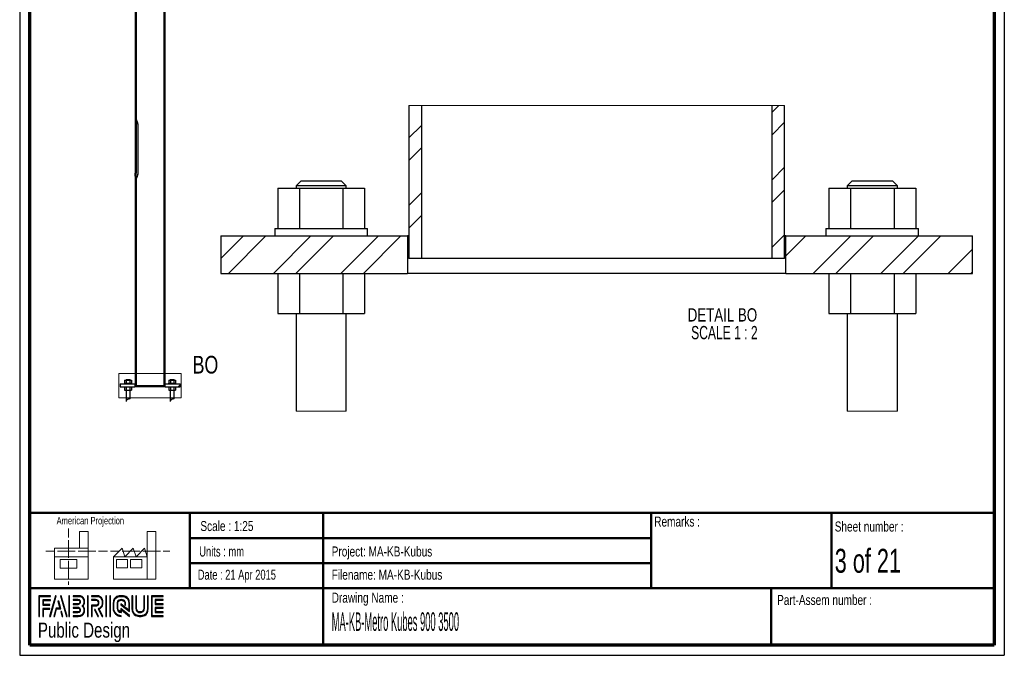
# Paper-space layout 'MA-KB-Kubus Section A-A' of a CAD drawing. Header units: millimetres. Extents: x 7 to 203, y 7 to 289.
# Tile 1 of 2: x 7 to 203, y 7 to 134. Entities that reach past the tile are written whole.
import ezdxf

# ---------------------------------------------------------------- set-up
doc = ezdxf.new("R2010")
doc.units = ezdxf.units.MM
for name, color, linetype in [('FORMAT', 7, 'Continuous'), ('LAYER1', 7, 'Continuous'), ('LAYER2', 7, 'Continuous'), ('LOGO', 7, 'Continuous')]:
    doc.layers.add(name, color=color, linetype=linetype)
doc.styles.add('SLDTEXTSTYLE0', font='TXT', dxfattribs={"width": 0.7})
doc.styles.add('SLDTEXTSTYLE1', font='TXT', dxfattribs={"width": 0.75})
doc.styles.add('SLDTEXTSTYLE11', font='TXT', dxfattribs={"width": 0.681818})
doc.styles.add('SLDTEXTSTYLE2', font='TXT', dxfattribs={"width": 0.678571})
doc.styles.add('SLDTEXTSTYLE3', font='TXT', dxfattribs={"width": 0.694444})
doc.styles.add('SLDTEXTSTYLE4', font='TXT', dxfattribs={"width": 0.37675})

# ---------------------------------------------------------------- blocks, each defined once
blk = doc.blocks.new('SW_HATCH_2')
at = {"color": 0, "linetype": 'Continuous', "lineweight": 18}
for p, q in [((72.5, 5.15), (73.82, 6.47)), ((0, 0), (2.5, 2.5)), ((72.5, 0.66), (75, 3.16)), ((0, -4.49), (2.5, -1.99)), ((72.5, -8.32), (75, -5.82)), ((0, -13.47), (2.5, -10.97)), ((72.5, -12.81), (75, -10.31)), ((0, -17.96), (2.5, -15.46)), ((-37.5, -24.03), (-33, -19.53)), ((-36.01, -27.03), (-28.51, -19.53)), ((-27.03, -27.03), (-19.53, -19.53)), ((-22.54, -27.03), (-15.04, -19.53)), ((-13.56, -27.03), (-6.06, -19.53)), ((-9.07, -27.03), (-1.57, -19.53)), ((72.5, -21.79), (75, -19.29)), ((75.25, -23.53), (79.25, -19.53)), ((80.73, -27.03), (88.23, -19.53)), ((85.22, -27.03), (92.72, -19.53)), ((94.2, -27.03), (101.7, -19.53)), ((98.69, -27.03), (106.19, -19.53)), ((107.67, -27.03), (112.5, -22.2)), ((74.75, -24.03), (75, -23.78)), ((112.16, -27.03), (112.5, -26.69))]:
    blk.add_line(p, q, dxfattribs=at)
blk = doc.blocks.new('SW_NOTE_0_14')
at = {"layer": 'LOGO', "color": 0, "attachment_point": 2}
for s, insert, char_height, style in [('DETAIL BO', (8.43, 3.41), 2.646, 'SLDTEXTSTYLE1'), ('SCALE 1 : 2', (8.82, -0.12), 2.6458, 'SLDTEXTSTYLE11')]:
    blk.add_mtext(s, dxfattribs=dict(at, insert=insert, char_height=char_height, style=style))

psp = doc.layouts.new('MA-KB-Kubus Section A-A')

# ---------------------------------------------------------------- hatches: boundary and pattern name
at = {"linetype": 'Continuous', "lineweight": 18}
h = psp.add_hatch(dxfattribs=at)
h.set_pattern_fill('ANSI32', style=0)
h.paths.add_polyline_path([(30.08, 114.37), (30.08, 207.01), (29.88, 207.01), (29.88, 114.37)], flags=0)
h = psp.add_hatch(dxfattribs=at)
h.set_pattern_fill('ANSI32', style=0)
h.paths.add_polyline_path([(35.68, 61.17), (35.88, 61.17), (35.88, 207.01), (35.68, 207.01)], flags=0)
h = psp.add_hatch(dxfattribs=at)
h.set_pattern_fill('ANSI32', style=0)
h.paths.add_polyline_path([(30.08, 114.35), (29.88, 114.35), (29.88, 103.57), (30.08, 103.57)], flags=0)
h = psp.add_hatch(dxfattribs=at)
h.set_pattern_fill('ANSI32', style=0)
h.paths.add_polyline_path([(29.88, 102.39), (30.08, 102.39), (30.08, 102.97), (29.88, 102.97)], flags=0)
h = psp.add_hatch(dxfattribs=at)
h.set_pattern_fill('ANSI32', style=0)
h.paths.add_polyline_path([(29.88, 61.17), (30.08, 61.17), (30.08, 102.37), (29.88, 102.37)], flags=0)
h = psp.add_hatch(dxfattribs=at)
h.set_pattern_fill('ANSI32', style=0)
h.paths.add_polyline_path([(29.86, 61.53), (26.88, 61.53), (26.88, 60.93), (29.86, 60.93)], flags=0)
h = psp.add_hatch(dxfattribs=at)
h.set_pattern_fill('ANSI32', style=0)
h.paths.add_polyline_path([(35.9, 60.93), (38.88, 60.93), (38.88, 61.53), (35.9, 61.53)], flags=0)
at = {"layer": 'LOGO'}
for points in [[(10.69, 15.13), (10.83, 15.13), (10.83, 19.12), (13.02, 19.12), (13.02, 19.26), (10.69, 19.26)], [(11.59, 17.51), (11.59, 18.34), (13.02, 18.34), (13.02, 18.48), (11.45, 18.48), (11.45, 17.37), (12.89, 17.37), (12.89, 17.51)], [(14.15, 19.28), (14.01, 19.28), (12.83, 15.16), (12.97, 15.16)], [(13.79, 15.16), (14.2, 16.67), (15.04, 16.67), (14.64, 18.16), (14.49, 18.16), (14.86, 16.81), (14.1, 16.81), (13.65, 15.16)], [(16.32, 15.16), (15.14, 19.28), (14.99, 19.28), (16.17, 15.16)], [(16.82, 15.16), (16.82, 19.28), (16.68, 19.28), (16.68, 15.16)], [(20.52, 15.16), (20.52, 19.28), (20.38, 19.28), (20.38, 15.16)], [(24.17, 15.16), (24.17, 19.28), (24.03, 19.28), (24.03, 15.16)], [(24.95, 15.16), (24.95, 19.28), (24.82, 19.28), (24.82, 15.16)], [(34.03, 17.68), (34.03, 18.36), (35.46, 18.36), (35.46, 18.5), (33.89, 18.5), (33.89, 17.54), (35.46, 17.54), (35.46, 17.68)], [(11.59, 15.13), (11.59, 16.59), (12.89, 16.59), (12.89, 16.73), (11.45, 16.73), (11.45, 15.13)], [(15.49, 15.16), (15.21, 16.14), (15.07, 16.14), (15.35, 15.16)], [(22.57, 15.16), (21.91, 16.5), (21.76, 16.5), (22.42, 15.16)], [(35.46, 15.94), (35.46, 16.08), (34.03, 16.08), (34.03, 16.76), (35.46, 16.76), (35.46, 16.9), (33.89, 16.9), (33.89, 15.94)]]:
    psp.add_hatch(color=7, dxfattribs=at).paths.add_polyline_path(points, flags=0)
h = psp.add_hatch(color=7, dxfattribs=at)
edge = h.paths.add_edge_path(flags=0)
edge.add_line((17.53, 15.16), (18.54, 15.16))
edge.add_spline(control_points=[(18.54, 15.16), (19.23, 15.16), (19.8, 15.72), (19.8, 16.42), (19.8, 16.71), (19.68, 16.99), (19.48, 17.22), (19.68, 17.45), (19.8, 17.73), (19.8, 18.02), (19.8, 18.72), (19.23, 19.28), (18.54, 19.28)], knot_values=[0, 0, 0, 0, 1, 2, 3, 4, 5, 6, 7, 8, 9, 10, 10, 10, 10], weights=[1, 1, 1, 1, 1, 1, 1, 1, 1, 1, 1, 1, 1], degree=3, periodic=0)
edge.add_line((18.54, 19.28), (17.53, 19.28))
edge.add_line((17.53, 19.28), (17.53, 19.15))
edge.add_line((17.53, 19.15), (18.54, 19.15))
edge.add_spline(control_points=[(18.54, 19.15), (19.16, 19.15), (19.66, 18.64), (19.66, 18.02), (19.66, 17.75), (19.55, 17.48), (19.34, 17.27)], knot_values=[0, 0, 0, 0, 1, 2, 3, 4, 4, 4, 4], weights=[1, 1, 1, 1, 1, 1, 1], degree=3, periodic=0)
edge.add_line((19.34, 17.27), (19.29, 17.22))
edge.add_line((19.29, 17.22), (19.34, 17.17))
edge.add_spline(control_points=[(19.34, 17.17), (19.55, 16.96), (19.66, 16.69), (19.66, 16.42), (19.66, 15.8), (19.16, 15.29), (18.54, 15.29)], knot_values=[0, 0, 0, 0, 1, 2, 3, 4, 4, 4, 4], weights=[1, 1, 1, 1, 1, 1, 1], degree=3, periodic=0)
edge.add_line((18.54, 15.29), (17.53, 15.29))
edge.add_line((17.53, 15.29), (17.53, 15.16))
h = psp.add_hatch(color=7, dxfattribs=at)
edge = h.paths.add_edge_path(flags=0)
edge.add_line((17.53, 17.54), (18.54, 17.54))
edge.add_spline(control_points=[(18.54, 17.54), (18.79, 17.57), (18.97, 17.78), (18.97, 18.02), (18.97, 18.29), (18.76, 18.51), (18.48, 18.51)], knot_values=[0, 0, 0, 0, 1, 2, 3, 4, 4, 4, 4], weights=[1, 1, 1, 1, 1, 1, 1], degree=3, periodic=0)
edge.add_line((18.48, 18.51), (17.53, 18.51))
edge.add_line((17.53, 18.51), (17.53, 18.37))
edge.add_line((17.53, 18.37), (18.48, 18.37))
edge.add_spline(control_points=[(18.48, 18.37), (18.68, 18.37), (18.83, 18.22), (18.83, 18.02), (18.83, 17.85), (18.7, 17.7), (18.53, 17.68)], knot_values=[0, 0, 0, 0, 1, 2, 3, 4, 4, 4, 4], weights=[1, 1, 1, 1, 1, 1, 1], degree=3, periodic=0)
edge.add_line((18.53, 17.68), (17.53, 17.68))
edge.add_line((17.53, 17.68), (17.53, 17.54))
h = psp.add_hatch(color=7, dxfattribs=at)
edge = h.paths.add_edge_path(flags=0)
edge.add_line((23.29, 15.16), (23.44, 15.16))
edge.add_line((23.44, 15.16), (22.72, 16.63))
edge.add_spline(control_points=[(22.72, 16.63), (23.18, 16.87), (23.47, 17.35), (23.47, 17.87), (23.47, 18.65), (22.84, 19.28), (22.06, 19.28)], knot_values=[0, 0, 0, 0, 1, 2, 3, 4, 4, 4, 4], weights=[1, 1, 1, 1, 1, 1, 1], degree=3, periodic=0)
edge.add_line((22.06, 19.28), (21.17, 19.28))
edge.add_line((21.17, 19.28), (21.17, 19.14))
edge.add_line((21.17, 19.14), (22.06, 19.14))
edge.add_spline(control_points=[(22.06, 19.14), (22.76, 19.14), (23.33, 18.57), (23.33, 17.87), (23.33, 17.38), (23.05, 16.93), (22.6, 16.72)], knot_values=[0, 0, 0, 0, 1, 2, 3, 4, 4, 4, 4], weights=[1, 1, 1, 1, 1, 1, 1], degree=3, periodic=0)
edge.add_line((22.6, 16.72), (22.54, 16.69))
edge.add_line((22.54, 16.69), (23.29, 15.16))
h = psp.add_hatch(color=7, dxfattribs=at)
edge = h.paths.add_edge_path(flags=0)
edge.add_line((21.17, 18.36), (22.01, 18.36))
edge.add_spline(control_points=[(22.01, 18.36), (22.28, 18.36), (22.49, 18.14), (22.49, 17.87), (22.49, 17.6), (22.28, 17.38), (22.01, 17.38)], knot_values=[0, 0, 0, 0, 1, 2, 3, 4, 4, 4, 4], weights=[1, 1, 1, 1, 1, 1, 1], degree=3, periodic=0)
edge.add_line((22.01, 17.38), (21.17, 17.38))
edge.add_line((21.17, 17.38), (21.17, 15.16))
edge.add_line((21.17, 15.16), (21.31, 15.16))
edge.add_line((21.31, 15.16), (21.31, 17.24))
edge.add_line((21.31, 17.24), (22.01, 17.24))
edge.add_spline(control_points=[(22.01, 17.24), (22.35, 17.24), (22.63, 17.52), (22.63, 17.87), (22.63, 18.22), (22.35, 18.5), (22.01, 18.5)], knot_values=[0, 0, 0, 0, 1, 2, 3, 4, 4, 4, 4], weights=[1, 1, 1, 1, 1, 1, 1], degree=3, periodic=0)
edge.add_line((22.01, 18.5), (21.17, 18.5))
edge.add_line((21.17, 18.5), (21.17, 18.36))
h = psp.add_hatch(color=7, dxfattribs=at)
edge = h.paths.add_edge_path(flags=0)
edge.add_line((28.76, 16.14), (28.76, 17.65))
edge.add_spline(control_points=[(28.76, 17.65), (28.76, 18.55), (28.03, 19.28), (27.13, 19.28), (26.23, 19.28), (25.5, 18.55), (25.5, 17.65)], knot_values=[0, 0, 0, 0, 1, 2, 3, 4, 4, 4, 4], weights=[1, 1, 1, 1, 1, 1, 1], degree=3, periodic=0)
edge.add_line((25.5, 17.65), (25.5, 16.79))
edge.add_spline(control_points=[(25.5, 16.79), (25.5, 15.89), (26.23, 15.16), (27.13, 15.16)], knot_values=[1, 1, 1, 1, 2, 2, 2, 2], weights=[1, 1, 1, 1], degree=3, periodic=0)
edge.add_line((27.13, 15.16), (27.13, 15.29))
edge.add_spline(control_points=[(27.13, 15.29), (26.31, 15.29), (25.64, 15.97), (25.64, 16.79)], knot_values=[3, 3, 3, 3, 4, 4, 4, 4], weights=[1, 1, 1, 1], degree=3, periodic=0)
edge.add_line((25.64, 16.79), (25.64, 17.65))
edge.add_spline(control_points=[(25.64, 17.65), (25.64, 18.47), (26.31, 19.14), (27.13, 19.14), (27.95, 19.14), (28.62, 18.47), (28.62, 17.65)], knot_values=[0, 0, 0, 0, 1, 2, 3, 4, 4, 4, 4], weights=[1, 1, 1, 1, 1, 1, 1], degree=3, periodic=0)
edge.add_spline(control_points=[(28.62, 17.65), (28.62, 16.65), (28.62, 16.42), (28.43, 16.57), (27.06, 17.64)], knot_values=[0, 0, 0, 0, 1, 2, 2, 2, 2], weights=[1, 1, 1, 1, 1], degree=3, periodic=0)
edge.add_line((27.06, 17.64), (27.06, 17.47))
edge.add_line((27.06, 17.47), (28.76, 16.14))
h = psp.add_hatch(color=7, dxfattribs=at)
edge = h.paths.add_edge_path(flags=0)
edge.add_line((28.76, 15.16), (28.76, 15.35))
edge.add_line((28.76, 15.35), (27.06, 16.72))
edge.add_line((27.06, 16.72), (27.06, 16.09))
edge.add_spline(control_points=[(27.06, 16.09), (26.7, 16.13), (26.42, 16.42), (26.42, 16.79)], knot_values=[0, 0, 0, 0, 1, 1, 1, 1], weights=[1, 1, 1, 1], degree=3, periodic=0)
edge.add_line((26.42, 16.79), (26.42, 17.65))
edge.add_spline(control_points=[(26.42, 17.65), (26.42, 18.04), (26.74, 18.36), (27.13, 18.36), (27.52, 18.36), (27.84, 18.04), (27.84, 17.65)], knot_values=[0, 0, 0, 0, 1, 2, 3, 4, 4, 4, 4], weights=[1, 1, 1, 1, 1, 1, 1], degree=3, periodic=0)
edge.add_line((27.84, 17.65), (27.84, 17.41))
edge.add_line((27.84, 17.41), (27.98, 17.41))
edge.add_line((27.98, 17.41), (27.98, 17.65))
edge.add_spline(control_points=[(27.98, 17.65), (27.98, 18.12), (27.6, 18.5), (27.13, 18.5), (26.66, 18.5), (26.28, 18.12), (26.28, 17.65)], knot_values=[0, 0, 0, 0, 1, 2, 3, 4, 4, 4, 4], weights=[1, 1, 1, 1, 1, 1, 1], degree=3, periodic=0)
edge.add_line((26.28, 17.65), (26.28, 16.79))
edge.add_spline(control_points=[(26.28, 16.79), (26.28, 16.32), (26.66, 15.94), (27.13, 15.94)], knot_values=[0, 0, 0, 0, 1, 1, 1, 1], weights=[1, 1, 1, 1], degree=3, periodic=0)
edge.add_line((27.13, 15.94), (27.2, 15.94))
edge.add_line((27.2, 15.94), (27.2, 16.44))
edge.add_line((27.2, 16.44), (28.76, 15.16))
h = psp.add_hatch(color=7, dxfattribs=at)
edge = h.paths.add_edge_path(flags=0)
edge.add_line((29.26, 19.28), (29.26, 16.79))
edge.add_spline(control_points=[(29.26, 16.79), (29.26, 15.89), (29.99, 15.16), (30.89, 15.16), (31.79, 15.16), (32.52, 15.89), (32.52, 16.79)], knot_values=[0, 0, 0, 0, 1, 2, 3, 4, 4, 4, 4], weights=[1, 1, 1, 1, 1, 1, 1], degree=3, periodic=0)
edge.add_line((32.52, 16.79), (32.52, 19.28))
edge.add_line((32.52, 19.28), (32.38, 19.28))
edge.add_line((32.38, 19.28), (32.38, 16.79))
edge.add_spline(control_points=[(32.38, 16.79), (32.38, 15.97), (31.71, 15.29), (30.89, 15.29), (30.07, 15.29), (29.4, 15.97), (29.4, 16.79)], knot_values=[0, 0, 0, 0, 1, 2, 3, 4, 4, 4, 4], weights=[1, 1, 1, 1, 1, 1, 1], degree=3, periodic=0)
edge.add_line((29.4, 16.79), (29.4, 19.28))
edge.add_line((29.4, 19.28), (29.26, 19.28))
h = psp.add_hatch(color=7, dxfattribs=at)
edge = h.paths.add_edge_path(flags=0)
edge.add_line((30.04, 19.28), (30.04, 16.79))
edge.add_spline(control_points=[(30.04, 16.79), (30.04, 16.32), (30.42, 15.94), (30.89, 15.94), (31.36, 15.94), (31.74, 16.32), (31.74, 16.79)], knot_values=[0, 0, 0, 0, 1, 2, 3, 4, 4, 4, 4], weights=[1, 1, 1, 1, 1, 1, 1], degree=3, periodic=0)
edge.add_line((31.74, 16.79), (31.74, 19.28))
edge.add_line((31.74, 19.28), (31.6, 19.28))
edge.add_line((31.6, 19.28), (31.6, 16.79))
edge.add_spline(control_points=[(31.6, 16.79), (31.6, 16.4), (31.28, 16.08), (30.89, 16.08), (30.5, 16.08), (30.18, 16.4), (30.18, 16.79)], knot_values=[0, 0, 0, 0, 1, 2, 3, 4, 4, 4, 4], weights=[1, 1, 1, 1, 1, 1, 1], degree=3, periodic=0)
edge.add_line((30.18, 16.79), (30.18, 19.28))
edge.add_line((30.18, 19.28), (30.04, 19.28))
h = psp.add_hatch(color=7, dxfattribs=at)
edge = h.paths.add_edge_path(flags=0)
edge.add_line((35.46, 15.16), (35.46, 15.29))
edge.add_spline(control_points=[(35.46, 15.29), (33.4, 15.29), (33.27, 15.29), (33.27, 15.42), (33.27, 19.01), (33.27, 19.14)], knot_values=[0, 0, 0, 0, 1, 2, 3, 3, 3, 3], weights=[1, 1, 1, 1, 1, 1], degree=3, periodic=0)
edge.add_line((33.27, 19.14), (35.46, 19.14))
edge.add_line((35.46, 19.14), (35.46, 19.28))
edge.add_line((35.46, 19.28), (33.13, 19.28))
edge.add_line((33.13, 19.28), (33.13, 15.16))
edge.add_line((33.13, 15.16), (35.46, 15.16))
h = psp.add_hatch(color=7, dxfattribs=at)
edge = h.paths.add_edge_path(flags=0)
edge.add_line((17.53, 15.93), (18.48, 15.93))
edge.add_spline(control_points=[(18.48, 15.93), (18.75, 15.93), (18.97, 16.15), (18.97, 16.42), (18.97, 16.69), (18.76, 16.9), (18.48, 16.9), (18.48, 16.9), (17.53, 16.9)], knot_values=[0, 0, 0, 0, 1, 2, 3, 4, 5, 6, 6, 6, 6], weights=[1, 1, 1, 1, 1, 1, 1, 1, 1], degree=3, periodic=0)
edge.add_line((17.53, 16.9), (17.53, 16.76))
edge.add_line((17.53, 16.76), (18.48, 16.76))
edge.add_spline(control_points=[(18.48, 16.76), (18.68, 16.76), (18.83, 16.61), (18.83, 16.42), (18.83, 16.22), (18.68, 16.07), (18.48, 16.07)], knot_values=[0, 0, 0, 0, 1, 2, 3, 4, 4, 4, 4], weights=[1, 1, 1, 1, 1, 1, 1], degree=3, periodic=0)
edge.add_line((18.48, 16.07), (17.53, 16.07))
edge.add_line((17.53, 16.07), (17.53, 15.93))

# ---------------------------------------------------------------- linework, layer by layer
at = {"color": 7, "linetype": 'Continuous', "lineweight": 25}
for p, q in [((29.88, 207.01), (29.88, 114.37)), ((30.08, 207.01), (30.08, 114.37)), ((35.68, 61.17), (35.68, 207.01)), ((35.88, 61.17), (35.88, 207.01)), ((84.51, 117.06), (84.51, 86.56)), ((87.01, 117.06), (87.01, 86.56)), ((157.01, 86.56), (157.01, 117.06)), ((159.51, 86.56), (159.51, 117.06)), ((29.88, 114.37), (30.08, 114.37)), ((29.88, 114.35), (30.08, 114.35)), ((29.88, 114.35), (29.88, 103.57)), ((30.08, 114.35), (30.08, 103.57)), ((30.5, 103.87), (30.5, 112.87)), ((30.52, 103.87), (30.52, 112.87)), ((29.88, 103.57), (30.08, 103.57)), ((29.88, 102.97), (29.88, 102.39)), ((30.08, 102.97), (29.88, 102.97)), ((30.08, 102.39), (29.88, 102.39)), ((30.08, 102.37), (29.88, 102.37)), ((29.88, 102.37), (29.88, 61.17)), ((30.08, 102.97), (30.08, 102.39)), ((30.08, 102.37), (30.08, 61.17)), ((58.35, 100.56), (58.35, 92.56)), ((58.35, 100.56), (62.68, 100.56)), ((63.01, 102.06), (62.01, 101.06)), ((62.01, 101.06), (62.01, 100.56)), ((72.01, 101.06), (62.01, 101.06)), ((62.68, 100.56), (62.68, 92.56)), ((62.68, 100.56), (71.34, 100.56)), ((63.01, 102.06), (71.01, 102.06)), ((72.01, 101.06), (71.01, 102.06)), ((71.34, 100.56), (71.34, 92.56)), ((71.34, 100.56), (75.67, 100.56)), ((72.01, 100.56), (72.01, 101.06)), ((75.67, 100.56), (75.67, 92.56)), ((168.35, 100.56), (168.35, 92.56)), ((168.35, 100.56), (172.68, 100.56)), ((173.01, 102.06), (172.01, 101.06)), ((172.01, 101.06), (172.01, 100.56)), ((182.01, 101.06), (172.01, 101.06)), ((172.68, 100.56), (172.68, 92.56)), ((172.68, 100.56), (181.34, 100.56)), ((173.01, 102.06), (181.01, 102.06)), ((182.01, 101.06), (181.01, 102.06)), ((181.34, 100.56), (181.34, 92.56)), ((181.34, 100.56), (185.67, 100.56)), ((182.01, 100.56), (182.01, 101.06)), ((185.67, 100.56), (185.67, 92.56)), ((57.76, 92.56), (57.76, 91.06)), ((57.76, 92.56), (76.26, 92.56)), ((76.26, 91.06), (76.26, 92.56)), ((167.76, 92.56), (167.76, 91.06)), ((167.76, 92.56), (186.26, 92.56)), ((186.26, 91.06), (186.26, 92.56)), ((47.01, 91.06), (47.01, 83.56)), ((47.01, 91.06), (84.26, 91.06)), ((84.26, 91.06), (84.26, 83.56)), ((84.51, 91.06), (84.26, 91.06)), ((159.76, 91.06), (159.51, 91.06)), ((159.76, 83.56), (159.76, 91.06)), ((159.76, 91.06), (197.01, 91.06)), ((197.01, 83.56), (197.01, 91.06)), ((87.01, 86.56), (84.51, 86.56)), ((157.01, 86.56), (87.01, 86.56)), ((159.51, 86.56), (157.01, 86.56)), ((47.01, 83.56), (84.26, 83.56)), ((58.35, 83.56), (58.35, 75.56)), ((62.68, 83.56), (62.68, 75.56)), ((71.34, 83.56), (71.34, 75.56)), ((75.67, 83.56), (75.67, 75.56)), ((159.76, 83.56), (84.26, 83.56)), ((159.76, 83.56), (197.01, 83.56)), ((168.35, 83.56), (168.35, 75.56)), ((172.68, 83.56), (172.68, 75.56)), ((181.34, 83.56), (181.34, 75.56)), ((185.67, 83.56), (185.67, 75.56)), ((58.35, 75.56), (62.68, 75.56)), ((62.01, 75.56), (62.01, 56.06)), ((62.68, 75.56), (71.34, 75.56)), ((71.34, 75.56), (75.67, 75.56)), ((72.01, 56.06), (72.01, 75.56)), ((168.35, 75.56), (172.68, 75.56)), ((172.01, 75.56), (172.01, 56.06)), ((172.68, 75.56), (181.34, 75.56)), ((181.34, 75.56), (185.67, 75.56)), ((182.01, 56.06), (182.01, 75.56)), ((26.88, 61.53), (26.88, 60.93)), ((26.88, 61.53), (29.86, 61.53)), ((26.88, 60.93), (29.86, 60.93)), ((27.74, 61.65), (27.74, 61.53)), ((27.74, 61.65), (29.22, 61.65)), ((27.79, 62.29), (27.79, 61.65)), ((27.79, 62.29), (28.13, 62.29)), ((27.79, 60.93), (27.79, 60.29)), ((28.16, 62.41), (28.08, 62.33)), ((28.08, 62.33), (28.08, 62.29)), ((28.88, 62.33), (28.08, 62.33)), ((28.13, 62.29), (28.13, 61.65)), ((28.13, 62.29), (28.83, 62.29)), ((28.13, 60.93), (28.13, 60.29)), ((28.16, 62.41), (28.8, 62.41)), ((28.88, 62.33), (28.8, 62.41)), ((28.83, 62.29), (28.83, 61.65)), ((28.83, 62.29), (29.17, 62.29)), ((28.83, 60.93), (28.83, 60.29)), ((28.88, 62.29), (28.88, 62.33)), ((29.17, 62.29), (29.17, 61.65)), ((29.17, 60.93), (29.17, 60.29)), ((29.22, 61.53), (29.22, 61.65)), ((29.86, 61.53), (29.86, 60.93)), ((29.88, 61.53), (29.86, 61.53)), ((35.9, 60.93), (29.86, 60.93)), ((30.08, 61.17), (29.88, 61.17)), ((35.68, 61.17), (30.08, 61.17)), ((35.88, 61.17), (35.68, 61.17)), ((35.9, 61.53), (35.88, 61.53)), ((35.9, 60.93), (35.9, 61.53)), ((35.9, 61.53), (38.88, 61.53)), ((35.9, 60.93), (38.88, 60.93)), ((36.54, 61.65), (36.54, 61.53)), ((36.54, 61.65), (38.02, 61.65)), ((36.59, 62.29), (36.59, 61.65)), ((36.59, 62.29), (36.93, 62.29)), ((36.59, 60.93), (36.59, 60.29)), ((36.96, 62.41), (36.88, 62.33)), ((36.88, 62.33), (36.88, 62.29)), ((37.68, 62.33), (36.88, 62.33)), ((36.93, 62.29), (36.93, 61.65)), ((36.93, 62.29), (37.63, 62.29)), ((36.93, 60.93), (36.93, 60.29)), ((36.96, 62.41), (37.6, 62.41)), ((37.68, 62.33), (37.6, 62.41)), ((37.63, 62.29), (37.63, 61.65)), ((37.63, 62.29), (37.97, 62.29)), ((37.63, 60.93), (37.63, 60.29)), ((37.68, 62.29), (37.68, 62.33)), ((37.97, 62.29), (37.97, 61.65)), ((37.97, 60.93), (37.97, 60.29)), ((38.02, 61.53), (38.02, 61.65)), ((38.88, 60.93), (38.88, 61.53)), ((27.79, 60.29), (28.13, 60.29)), ((28.08, 60.29), (28.08, 58.05)), ((28.13, 60.29), (28.83, 60.29)), ((28.83, 60.29), (29.17, 60.29)), ((28.88, 58.57), (28.88, 60.29)), ((36.59, 60.29), (36.93, 60.29)), ((36.88, 60.29), (36.88, 58.05)), ((36.93, 60.29), (37.63, 60.29)), ((37.63, 60.29), (37.97, 60.29)), ((37.68, 58.57), (37.68, 60.29))]:
    psp.add_line(p, q, dxfattribs=at)
at = {"color": 7, "linetype": 'Continuous', "lineweight": 18}
for p, q in [((159.51, 117.06), (84.51, 117.06)), ((26.66, 63.61), (39.1, 63.61)), ((26.66, 63.61), (26.66, 58.73)), ((39.1, 63.61), (39.1, 58.73)), ((26.66, 58.73), (39.1, 58.73)), ((62.01, 56.06), (72.01, 56.06)), ((172.01, 56.06), (182.01, 56.06)), ((16.58, 32.68), (16.58, 30.92)), ((20.5, 32.11), (18.82, 32.11)), ((18.82, 32.11), (18.82, 28.74)), ((20.5, 27.05), (20.5, 32.11)), ((32.32, 27.05), (32.32, 32.12)), ((32.32, 32.12), (34, 32.12)), ((34, 32.12), (34, 22.55)), ((16.58, 30.33), (16.58, 28.57)), ((12.09, 28.18), (13.84, 28.18)), ((13.77, 28.74), (13.77, 27.05)), ((13.77, 28.74), (20.5, 28.74)), ((14.42, 28.18), (16.18, 28.18)), ((16.18, 28.18), (17.93, 28.18)), ((16.58, 28.57), (16.58, 26.81)), ((18.52, 28.18), (20.27, 28.18)), ((20.27, 28.18), (22.03, 28.18)), ((22.61, 28.18), (24.37, 28.18)), ((24.98, 28.18), (26.73, 28.18)), ((25.59, 27.05), (27.27, 28.74)), ((27.27, 28.74), (27.84, 27.05)), ((27.32, 28.18), (29.07, 28.18)), ((27.84, 27.05), (29.52, 28.74)), ((29.07, 28.18), (30.83, 28.18)), ((29.52, 28.74), (30.08, 27.05)), ((30.08, 27.05), (31.76, 28.74)), ((31.41, 28.18), (33.17, 28.18)), ((31.76, 28.74), (32.32, 27.05)), ((33.17, 28.18), (34.92, 28.18)), ((35.51, 28.18), (36.81, 28.18)), ((13.77, 27.05), (20.5, 27.05)), ((13.77, 27.05), (13.77, 22.55)), ((14.9, 26.49), (18.26, 26.49)), ((14.9, 24.8), (14.9, 26.49)), ((16.58, 26.22), (16.58, 24.46)), ((18.26, 26.49), (18.26, 24.8)), ((20.5, 27.05), (20.5, 22.55)), ((32.32, 27.05), (25.59, 27.05)), ((25.59, 27.05), (25.59, 22.55)), ((26.15, 26.49), (28.4, 26.49)), ((26.15, 24.81), (26.15, 26.49)), ((28.4, 26.49), (28.4, 24.81)), ((28.96, 26.49), (31.2, 26.49)), ((28.96, 24.81), (28.96, 26.49)), ((31.2, 26.49), (31.2, 24.81)), ((32.32, 27.05), (32.32, 22.55)), ((18.26, 24.8), (14.9, 24.8)), ((16.58, 24.46), (16.58, 22.7)), ((28.4, 24.81), (26.15, 24.81)), ((31.2, 24.81), (28.96, 24.81)), ((13.77, 22.55), (20.5, 22.55)), ((16.58, 22.11), (16.58, 21.42)), ((25.59, 22.55), (32.32, 22.55)), ((32.32, 22.55), (34, 22.55))]:
    psp.add_line(p, q, dxfattribs=at)
at = {"color": 8, "linetype": 'Continuous', "lineweight": 25}
for p, q in [((30.5, 112.87), (30.52, 112.87)), ((30.5, 103.87), (30.52, 103.87))]:
    psp.add_line(p, q, dxfattribs=at)
at = {"color": 7, "linetype": 'Continuous', "lineweight": 25}
for points, knots in [([(29.89, 114.35), (29.89, 114.36), (29.88, 114.37), (29.88, 114.37), (29.88, 114.37)], [0, 0, 0, 0, 0.113745, 1, 1, 1, 1]), ([(30.52, 112.87), (30.52, 112.98), (30.51, 113.07), (30.49, 113.22), (30.48, 113.27), (30.47, 113.34), (30.47, 113.36), (30.46, 113.41), (30.45, 113.43), (30.42, 113.54), (30.4, 113.63), (30.37, 113.73), (30.36, 113.75), (30.35, 113.79), (30.34, 113.81), (30.32, 113.86), (30.3, 113.9), (30.28, 113.97), (30.26, 114), (30.24, 114.06), (30.22, 114.09), (30.18, 114.17), (30.16, 114.22), (30.13, 114.28), (30.12, 114.29), (30.11, 114.31), (30.11, 114.32), (30.1, 114.33), (30.1, 114.34), (30.09, 114.36), (30.08, 114.37), (30.08, 114.37)], [0, 0, 0, 0, 0.125, 0.125, 0.1875, 0.1875, 0.21875, 0.21875, 0.25, 0.25, 0.375, 0.375, 0.40625, 0.40625, 0.4375, 0.4375, 0.5, 0.5, 0.5625, 0.5625, 0.625, 0.625, 0.75, 0.75, 0.8125, 0.8125, 0.84375, 0.84375, 0.875, 0.875, 1, 1, 1, 1]), ([(30.5, 112.87), (30.5, 112.97), (30.5, 113.07), (30.48, 113.22), (30.47, 113.26), (30.46, 113.33), (30.46, 113.36), (30.45, 113.4), (30.44, 113.42), (30.42, 113.54), (30.39, 113.62), (30.36, 113.72), (30.35, 113.74), (30.34, 113.78), (30.33, 113.8), (30.31, 113.85), (30.3, 113.89), (30.27, 113.95), (30.26, 113.99), (30.23, 114.05), (30.22, 114.08), (30.18, 114.16), (30.16, 114.2), (30.13, 114.26), (30.12, 114.27), (30.11, 114.3), (30.11, 114.3), (30.1, 114.31), (30.1, 114.32), (30.09, 114.34), (30.08, 114.35), (30.08, 114.35)], [0, 0, 0, 0, 0.125, 0.125, 0.1875, 0.1875, 0.21875, 0.21875, 0.25, 0.25, 0.375, 0.375, 0.40625, 0.40625, 0.4375, 0.4375, 0.5, 0.5, 0.5625, 0.5625, 0.625, 0.625, 0.75, 0.75, 0.8125, 0.8125, 0.84375, 0.84375, 0.875, 0.875, 1, 1, 1, 1]), ([(29.88, 102.97), (29.88, 102.97), (29.88, 102.98), (29.88, 102.98), (29.88, 102.98), (29.88, 102.99), (29.88, 103), (29.88, 103), (29.88, 103.01), (29.89, 103.02), (29.89, 103.04), (29.89, 103.05), (29.89, 103.08), (29.89, 103.09), (29.89, 103.12), (29.89, 103.14), (29.89, 103.17), (29.89, 103.18), (29.9, 103.2), (29.9, 103.21), (29.9, 103.23), (29.9, 103.25), (29.9, 103.29), (29.9, 103.31), (29.9, 103.34), (29.9, 103.35), (29.89, 103.37), (29.89, 103.38), (29.89, 103.41), (29.89, 103.42), (29.89, 103.46), (29.89, 103.47), (29.89, 103.5), (29.89, 103.51), (29.89, 103.53), (29.88, 103.53), (29.88, 103.54), (29.88, 103.55), (29.88, 103.56), (29.88, 103.56), (29.88, 103.57), (29.88, 103.57), (29.88, 103.57), (29.88, 103.57)], [0, 0, 0, 0, 0.0625, 0.0625, 0.09375, 0.09375, 0.125, 0.15625, 0.15625, 0.1875, 0.1875, 0.25, 0.25, 0.3125, 0.3125, 0.375, 0.375, 0.40625, 0.40625, 0.4375, 0.4375, 0.5, 0.5, 0.5625, 0.5625, 0.59375, 0.59375, 0.625, 0.625, 0.6875, 0.6875, 0.75, 0.75, 0.8125, 0.8125, 0.84375, 0.84375, 0.875, 0.90625, 0.90625, 0.9375, 0.9375, 1, 1, 1, 1]), ([(29.88, 102.37), (29.88, 102.37), (29.88, 102.37), (29.89, 102.39), (29.89, 102.39)], [0, 0, 0, 0, 0.404905, 1, 1, 1, 1]), ([(30.08, 102.39), (30.08, 102.39), (30.08, 102.4), (30.09, 102.41), (30.09, 102.41), (30.1, 102.43), (30.11, 102.45), (30.12, 102.47), (30.13, 102.49), (30.16, 102.55), (30.18, 102.59), (30.21, 102.66), (30.22, 102.67), (30.23, 102.7), (30.24, 102.72), (30.26, 102.76), (30.27, 102.8), (30.31, 102.9), (30.34, 102.97), (30.39, 103.13), (30.42, 103.21), (30.45, 103.34), (30.46, 103.39), (30.47, 103.46), (30.47, 103.48), (30.48, 103.53), (30.48, 103.55), (30.5, 103.68), (30.5, 103.77), (30.5, 103.87)], [0, 0, 0, 0, 0.0625, 0.0625, 0.125, 0.125, 0.1875, 0.1875, 0.25, 0.25, 0.375, 0.375, 0.40625, 0.40625, 0.4375, 0.4375, 0.5, 0.5, 0.625, 0.625, 0.75, 0.75, 0.8125, 0.8125, 0.84375, 0.84375, 0.875, 0.875, 1, 1, 1, 1]), ([(30.08, 102.37), (30.08, 102.37), (30.08, 102.38), (30.09, 102.39), (30.09, 102.39), (30.1, 102.41), (30.11, 102.43), (30.12, 102.46), (30.13, 102.47), (30.16, 102.53), (30.18, 102.58), (30.22, 102.66), (30.24, 102.69), (30.26, 102.75), (30.28, 102.78), (30.3, 102.85), (30.32, 102.88), (30.35, 102.96), (30.36, 103), (30.4, 103.12), (30.42, 103.2), (30.46, 103.34), (30.47, 103.38), (30.48, 103.45), (30.48, 103.48), (30.49, 103.53), (30.49, 103.55), (30.51, 103.67), (30.52, 103.77), (30.52, 103.87)], [0, 0, 0, 0, 0.0625, 0.0625, 0.125, 0.125, 0.1875, 0.1875, 0.25, 0.25, 0.375, 0.375, 0.4375, 0.4375, 0.5, 0.5, 0.5625, 0.5625, 0.625, 0.625, 0.75, 0.75, 0.8125, 0.8125, 0.84375, 0.84375, 0.875, 0.875, 1, 1, 1, 1]), ([(30.08, 102.97), (30.08, 102.97), (30.08, 102.98), (30.08, 102.98), (30.08, 102.98), (30.08, 102.99), (30.08, 102.99), (30.08, 103), (30.08, 103.01), (30.09, 103.04), (30.09, 103.05), (30.09, 103.08), (30.09, 103.09), (30.09, 103.12), (30.09, 103.12), (30.09, 103.14), (30.09, 103.16), (30.1, 103.18), (30.1, 103.2), (30.1, 103.21), (30.1, 103.23), (30.1, 103.25), (30.1, 103.29), (30.1, 103.31), (30.1, 103.34), (30.1, 103.35), (30.1, 103.37), (30.1, 103.38), (30.09, 103.41), (30.09, 103.42), (30.09, 103.46), (30.09, 103.47), (30.09, 103.5), (30.09, 103.51), (30.09, 103.53), (30.08, 103.53), (30.08, 103.54), (30.08, 103.55), (30.08, 103.56), (30.08, 103.56), (30.08, 103.57), (30.08, 103.57), (30.08, 103.57), (30.08, 103.57)], [0, 0, 0, 0, 0.0625, 0.0625, 0.09375, 0.09375, 0.125, 0.125, 0.1875, 0.1875, 0.25, 0.25, 0.3125, 0.3125, 0.34375, 0.34375, 0.375, 0.40625, 0.40625, 0.4375, 0.4375, 0.5, 0.5, 0.5625, 0.5625, 0.59375, 0.59375, 0.625, 0.625, 0.6875, 0.6875, 0.75, 0.75, 0.8125, 0.8125, 0.84375, 0.84375, 0.875, 0.90625, 0.90625, 0.9375, 0.9375, 1, 1, 1, 1]), ([(28.88, 58.57), (28.88, 58.57), (28.88, 58.57), (28.87, 58.56), (28.84, 58.56), (28.81, 58.55), (28.77, 58.54), (28.72, 58.53), (28.66, 58.52), (28.6, 58.51), (28.53, 58.49), (28.46, 58.47), (28.4, 58.45), (28.34, 58.42), (28.28, 58.38), (28.22, 58.34), (28.17, 58.27), (28.14, 58.21), (28.12, 58.16), (28.1, 58.12), (28.09, 58.09), (28.09, 58.07), (28.08, 58.06), (28.08, 58.05), (28.08, 58.05), (28.08, 58.05)], [0, 0, 0, 0, 0.035476, 0.08123, 0.12828, 0.174638, 0.222272, 0.269854, 0.318778, 0.36704, 0.416687, 0.465178, 0.515095, 0.563203, 0.612741, 0.67337, 0.73572, 0.814218, 0.854156, 0.894329, 0.922145, 0.950379, 0.981699, 0.99728, 1, 1, 1, 1]), ([(37.68, 58.57), (37.68, 58.57), (37.68, 58.57), (37.67, 58.56), (37.64, 58.56), (37.61, 58.55), (37.57, 58.54), (37.52, 58.53), (37.46, 58.52), (37.4, 58.51), (37.33, 58.49), (37.26, 58.47), (37.2, 58.45), (37.14, 58.42), (37.08, 58.38), (37.02, 58.34), (36.97, 58.27), (36.94, 58.21), (36.92, 58.16), (36.9, 58.12), (36.89, 58.09), (36.89, 58.07), (36.88, 58.06), (36.88, 58.05), (36.88, 58.05), (36.88, 58.05)], [0, 0, 0, 0, 0.035476, 0.08123, 0.12828, 0.174638, 0.222272, 0.269854, 0.318778, 0.36704, 0.416687, 0.465178, 0.515095, 0.563203, 0.612741, 0.67337, 0.73572, 0.814218, 0.854156, 0.894329, 0.922145, 0.950379, 0.981699, 0.99728, 1, 1, 1, 1])]:
    psp.add_open_spline(points, degree=3, knots=knots, dxfattribs=at)
at = {"layer": 'LAYER1', "lineweight": 50}
for p, q in [((8.85, 35.78), (201.35, 35.78)), ((40.81, 35.78), (40.81, 20.78)), ((67.43, 35.78), (67.43, 9.39)), ((132.85, 35.78), (132.85, 20.78)), ((168.85, 20.78), (168.85, 35.78)), ((40.81, 30.78), (132.85, 30.78)), ((40.81, 25.78), (132.85, 25.78)), ((8.85, 20.78), (201.35, 20.78)), ((156.81, 9.39), (156.81, 20.78))]:
    psp.add_line(p, q, dxfattribs=at)
at = {"layer": 'LAYER2', "lineweight": 70}
for p, q in [((8.85, 9.39), (8.85, 287.7)), ((201.35, 287.7), (201.35, 9.39)), ((201.35, 9.39), (8.85, 9.39))]:
    psp.add_line(p, q, dxfattribs=at)
at = {"layer": 'LOGO'}
for p, q in [((6.85, 289.02), (6.85, 7.39)), ((203.35, 289.02), (203.35, 7.39)), ((6.85, 7.39), (203.35, 7.39))]:
    psp.add_line(p, q, dxfattribs=at)
at = {"layer": 'LOGO', "color": 7, "linetype": 'Continuous', "lineweight": 25}
for p, q in [((13.02, 19.26), (10.69, 19.26)), ((14.01, 19.28), (12.83, 15.16)), ((12.97, 15.16), (14.15, 19.28))]:
    psp.add_line(p, q, dxfattribs=at)
at = {"layer": 'LOGO', "color": 7, "lineweight": 25}
for p, q in [((10.69, 19.26), (10.69, 15.13)), ((10.83, 19.12), (13.02, 19.12)), ((10.83, 15.13), (10.83, 19.12)), ((13.02, 18.48), (11.45, 18.48)), ((11.45, 18.48), (11.45, 17.37)), ((11.59, 17.51), (11.59, 18.34)), ((11.59, 18.34), (13.02, 18.34)), ((13.02, 19.12), (13.02, 19.26)), ((13.02, 18.34), (13.02, 18.48)), ((14.15, 19.28), (14.01, 19.28)), ((14.64, 18.16), (14.49, 18.16)), ((14.49, 18.16), (14.86, 16.81)), ((15.04, 16.67), (14.64, 18.16)), ((14.99, 19.28), (16.17, 15.16)), ((15.14, 19.28), (14.99, 19.28)), ((16.32, 15.16), (15.14, 19.28)), ((16.68, 19.28), (16.68, 15.16)), ((16.82, 19.28), (16.68, 19.28)), ((16.82, 15.16), (16.82, 19.28)), ((17.53, 19.28), (17.53, 19.15)), ((18.54, 19.28), (17.53, 19.28)), ((17.53, 19.15), (18.54, 19.15)), ((17.53, 18.51), (17.53, 18.37)), ((18.48, 18.51), (17.53, 18.51)), ((17.53, 18.37), (18.48, 18.37)), ((20.38, 19.28), (20.38, 15.16)), ((20.52, 19.28), (20.38, 19.28)), ((20.52, 15.16), (20.52, 19.28)), ((22.06, 19.28), (21.17, 19.28)), ((21.17, 19.28), (21.17, 19.14)), ((21.17, 19.14), (22.06, 19.14)), ((22.01, 18.5), (21.17, 18.5)), ((21.17, 18.5), (21.17, 18.36)), ((22.01, 18.5), (21.17, 18.5)), ((21.17, 18.5), (21.17, 18.36)), ((21.17, 18.36), (22.01, 18.36)), ((21.17, 18.36), (22.01, 18.36)), ((24.03, 19.28), (24.03, 15.16)), ((24.17, 19.28), (24.03, 19.28)), ((24.17, 15.16), (24.17, 19.28)), ((24.82, 19.28), (24.82, 15.16)), ((24.95, 19.28), (24.82, 19.28)), ((24.95, 15.16), (24.95, 19.28)), ((29.4, 19.28), (29.26, 19.28)), ((29.26, 19.28), (29.26, 16.79)), ((29.4, 19.28), (29.26, 19.28)), ((29.26, 19.28), (29.26, 16.79)), ((29.4, 16.79), (29.4, 19.28)), ((29.4, 16.79), (29.4, 19.28)), ((30.18, 19.28), (30.04, 19.28)), ((30.04, 19.28), (30.04, 16.79)), ((30.18, 19.28), (30.04, 19.28)), ((30.04, 19.28), (30.04, 16.79)), ((30.18, 16.79), (30.18, 19.28)), ((30.18, 16.79), (30.18, 19.28)), ((31.6, 19.28), (31.6, 16.79)), ((31.74, 19.28), (31.6, 19.28)), ((31.6, 19.28), (31.6, 16.79)), ((31.74, 19.28), (31.6, 19.28)), ((31.74, 16.79), (31.74, 19.28)), ((31.74, 16.79), (31.74, 19.28)), ((32.38, 19.28), (32.38, 16.79)), ((32.52, 19.28), (32.38, 19.28)), ((32.38, 19.28), (32.38, 16.79)), ((32.52, 19.28), (32.38, 19.28)), ((32.52, 16.79), (32.52, 19.28)), ((32.52, 16.79), (32.52, 19.28)), ((35.46, 19.28), (33.13, 19.28)), ((33.13, 19.28), (33.13, 15.16)), ((35.46, 19.28), (33.13, 19.28)), ((33.13, 19.28), (33.13, 15.16)), ((33.27, 19.14), (35.46, 19.14)), ((33.27, 19.14), (35.46, 19.14)), ((35.46, 18.5), (33.89, 18.5)), ((33.89, 18.5), (33.89, 17.54)), ((35.46, 18.5), (33.89, 18.5)), ((33.89, 18.5), (33.89, 17.54)), ((34.03, 17.68), (34.03, 18.36)), ((34.03, 18.36), (35.46, 18.36)), ((34.03, 17.68), (34.03, 18.36)), ((34.03, 18.36), (35.46, 18.36)), ((35.46, 19.14), (35.46, 19.28)), ((35.46, 19.14), (35.46, 19.28)), ((35.46, 18.36), (35.46, 18.5)), ((35.46, 18.36), (35.46, 18.5)), ((11.45, 17.37), (12.89, 17.37)), ((12.89, 16.73), (11.45, 16.73)), ((11.45, 16.73), (11.45, 15.13)), ((12.89, 17.51), (11.59, 17.51)), ((11.59, 15.13), (11.59, 16.59)), ((11.59, 16.59), (12.89, 16.59)), ((12.89, 17.37), (12.89, 17.51)), ((12.89, 16.59), (12.89, 16.73)), ((14.1, 16.81), (13.65, 15.16)), ((13.79, 15.16), (14.2, 16.67)), ((14.86, 16.81), (14.1, 16.81)), ((15.07, 16.14), (15.35, 15.16)), ((15.21, 16.14), (15.07, 16.14)), ((15.49, 15.16), (15.21, 16.14)), ((18.53, 17.68), (17.53, 17.68)), ((17.53, 17.68), (17.53, 17.54)), ((17.53, 17.54), (18.54, 17.54)), ((17.53, 16.9), (17.53, 16.76)), ((17.53, 16.76), (18.48, 16.76)), ((18.48, 16.07), (17.53, 16.07)), ((17.53, 16.07), (17.53, 15.93)), ((17.53, 15.93), (18.48, 15.93)), ((19.34, 17.27), (19.29, 17.22)), ((19.29, 17.22), (19.34, 17.17)), ((22.01, 17.38), (21.17, 17.38)), ((21.17, 17.38), (21.17, 15.16)), ((22.01, 17.38), (21.17, 17.38)), ((21.17, 17.38), (21.17, 15.16)), ((21.31, 15.16), (21.31, 17.24)), ((21.31, 17.24), (22.01, 17.24)), ((21.31, 15.16), (21.31, 17.24)), ((21.31, 17.24), (22.01, 17.24)), ((21.76, 16.5), (22.42, 15.16)), ((21.91, 16.5), (21.76, 16.5)), ((21.76, 16.5), (22.42, 15.16)), ((21.91, 16.5), (21.76, 16.5)), ((22.57, 15.16), (21.91, 16.5)), ((22.57, 15.16), (21.91, 16.5)), ((22.6, 16.72), (22.54, 16.69)), ((22.54, 16.69), (23.29, 15.16)), ((23.44, 15.16), (22.72, 16.63)), ((25.5, 17.65), (25.5, 16.79)), ((25.5, 17.65), (25.5, 16.79)), ((25.64, 16.79), (25.64, 17.65)), ((25.64, 16.79), (25.64, 17.65)), ((26.28, 17.65), (26.28, 16.79)), ((26.42, 16.79), (26.42, 17.65)), ((27.06, 17.64), (27.06, 17.47)), ((27.06, 17.64), (27.06, 17.47)), ((27.06, 17.47), (28.76, 16.14)), ((27.06, 17.47), (28.76, 16.14)), ((28.76, 15.35), (27.06, 16.72)), ((27.06, 16.72), (27.06, 16.09)), ((27.13, 15.94), (27.2, 15.94)), ((27.2, 15.94), (27.2, 16.44)), ((27.2, 16.44), (28.76, 15.16)), ((27.84, 17.65), (27.84, 17.41)), ((27.84, 17.41), (27.98, 17.41)), ((27.98, 17.41), (27.98, 17.65)), ((28.76, 16.14), (28.76, 17.65)), ((28.76, 16.14), (28.76, 17.65)), ((33.89, 17.54), (35.46, 17.54)), ((33.89, 17.54), (35.46, 17.54)), ((35.46, 16.9), (33.89, 16.9)), ((33.89, 16.9), (33.89, 15.94)), ((35.46, 16.9), (33.89, 16.9)), ((33.89, 16.9), (33.89, 15.94)), ((33.89, 15.94), (35.46, 15.94)), ((33.89, 15.94), (35.46, 15.94)), ((35.46, 17.68), (34.03, 17.68)), ((35.46, 17.68), (34.03, 17.68)), ((34.03, 16.08), (34.03, 16.76)), ((34.03, 16.76), (35.46, 16.76)), ((34.03, 16.08), (34.03, 16.76)), ((34.03, 16.76), (35.46, 16.76)), ((35.46, 16.08), (34.03, 16.08)), ((35.46, 16.08), (34.03, 16.08)), ((35.46, 17.54), (35.46, 17.68)), ((35.46, 17.54), (35.46, 17.68)), ((35.46, 16.76), (35.46, 16.9)), ((35.46, 16.76), (35.46, 16.9)), ((35.46, 15.94), (35.46, 16.08)), ((35.46, 15.94), (35.46, 16.08)), ((10.69, 15.13), (10.83, 15.13)), ((11.45, 15.13), (11.59, 15.13)), ((12.83, 15.16), (12.97, 15.16)), ((13.65, 15.16), (13.79, 15.16)), ((15.35, 15.16), (15.49, 15.16)), ((16.17, 15.16), (16.32, 15.16)), ((16.68, 15.16), (16.82, 15.16)), ((18.54, 15.29), (17.53, 15.29)), ((17.53, 15.29), (17.53, 15.16)), ((17.53, 15.16), (18.54, 15.16)), ((20.38, 15.16), (20.52, 15.16)), ((21.17, 15.16), (21.31, 15.16)), ((21.17, 15.16), (21.31, 15.16)), ((22.42, 15.16), (22.57, 15.16)), ((22.42, 15.16), (22.57, 15.16)), ((23.29, 15.16), (23.44, 15.16)), ((24.03, 15.16), (24.17, 15.16)), ((24.82, 15.16), (24.95, 15.16)), ((27.13, 15.16), (27.13, 15.29)), ((27.13, 15.16), (27.13, 15.29)), ((28.76, 15.16), (28.76, 15.35)), ((33.13, 15.16), (35.46, 15.16)), ((33.13, 15.16), (35.46, 15.16)), ((35.46, 15.16), (35.46, 15.29)), ((35.46, 15.16), (35.46, 15.29))]:
    psp.add_line(p, q, dxfattribs=at)
for points, degree in [([(18.54, 17.54), (18.79, 17.57), (18.97, 17.78), (18.97, 18.02), (18.97, 18.29), (18.76, 18.51), (18.48, 18.51)], 3), ([(18.48, 18.37), (18.68, 18.37), (18.83, 18.22), (18.83, 18.02), (18.83, 17.85), (18.7, 17.7), (18.53, 17.68)], 3), ([(18.54, 15.16), (19.23, 15.16), (19.8, 15.72), (19.8, 16.42), (19.8, 16.71), (19.68, 16.99), (19.48, 17.22), (19.68, 17.45), (19.8, 17.73), (19.8, 18.02), (19.8, 18.72), (19.23, 19.28), (18.54, 19.28)], 3), ([(18.54, 19.15), (19.16, 19.15), (19.66, 18.64), (19.66, 18.02), (19.66, 17.75), (19.55, 17.48), (19.34, 17.27)], 3), ([(22.01, 17.24), (22.35, 17.24), (22.63, 17.52), (22.63, 17.87), (22.63, 18.22), (22.35, 18.5), (22.01, 18.5)], 3), ([(22.01, 18.36), (22.28, 18.36), (22.49, 18.14), (22.49, 17.87), (22.49, 17.6), (22.28, 17.38), (22.01, 17.38)], 3), ([(22.72, 16.63), (23.18, 16.87), (23.47, 17.35), (23.47, 17.87), (23.47, 18.65), (22.84, 19.28), (22.06, 19.28)], 3), ([(22.06, 19.14), (22.76, 19.14), (23.33, 18.57), (23.33, 17.87), (23.33, 17.38), (23.05, 16.93), (22.6, 16.72)], 3), ([(28.76, 17.65), (28.76, 18.55), (28.03, 19.28), (27.13, 19.28), (26.23, 19.28), (25.5, 18.55), (25.5, 17.65)], 3), ([(25.64, 17.65), (25.64, 18.47), (26.31, 19.14), (27.13, 19.14), (27.95, 19.14), (28.62, 18.47), (28.62, 17.65)], 3), ([(27.98, 17.65), (27.98, 18.12), (27.6, 18.5), (27.13, 18.5), (26.66, 18.5), (26.28, 18.12), (26.28, 17.65)], 3), ([(26.42, 17.65), (26.42, 18.04), (26.74, 18.36), (27.13, 18.36), (27.52, 18.36), (27.84, 18.04), (27.84, 17.65)], 3), ([(35.46, 15.29), (33.4, 15.29), (33.27, 15.29), (33.27, 15.42), (33.27, 19.01), (33.27, 19.14)], 3), ([(14.2, 16.67), (14.29, 16.67), (15.04, 16.67)], 2), ([(18.48, 15.93), (18.75, 15.93), (18.97, 16.15), (18.97, 16.42), (18.97, 16.69), (18.76, 16.9), (18.48, 16.9), (18.48, 16.9), (17.53, 16.9)], 3), ([(18.48, 16.76), (18.68, 16.76), (18.83, 16.61), (18.83, 16.42), (18.83, 16.22), (18.68, 16.07), (18.48, 16.07)], 3), ([(19.34, 17.17), (19.55, 16.96), (19.66, 16.69), (19.66, 16.42), (19.66, 15.8), (19.16, 15.29), (18.54, 15.29)], 3), ([(25.5, 16.79), (25.5, 15.89), (26.23, 15.16), (27.13, 15.16)], 3), ([(25.5, 16.79), (25.5, 15.89), (26.23, 15.16), (27.13, 15.16)], 3), ([(27.13, 15.29), (26.31, 15.29), (25.64, 15.97), (25.64, 16.79)], 3), ([(27.13, 15.29), (26.31, 15.29), (25.64, 15.97), (25.64, 16.79)], 3), ([(26.28, 16.79), (26.28, 16.32), (26.66, 15.94), (27.13, 15.94)], 3), ([(27.06, 16.09), (26.7, 16.13), (26.42, 16.42), (26.42, 16.79)], 3), ([(28.62, 17.65), (28.62, 16.65), (28.62, 16.42), (28.43, 16.57), (27.06, 17.64)], 3), ([(29.26, 16.79), (29.26, 15.89), (29.99, 15.16), (30.89, 15.16), (31.79, 15.16), (32.52, 15.89), (32.52, 16.79)], 3), ([(32.38, 16.79), (32.38, 15.97), (31.71, 15.29), (30.89, 15.29), (30.07, 15.29), (29.4, 15.97), (29.4, 16.79)], 3), ([(30.04, 16.79), (30.04, 16.32), (30.42, 15.94), (30.89, 15.94), (31.36, 15.94), (31.74, 16.32), (31.74, 16.79)], 3), ([(31.6, 16.79), (31.6, 16.4), (31.28, 16.08), (30.89, 16.08), (30.5, 16.08), (30.18, 16.4), (30.18, 16.79)], 3)]:
    psp.add_open_spline(points, degree=degree, dxfattribs=at)

# ---------------------------------------------------------------- block references
at = {"color": 7, "linetype": 'Continuous', "lineweight": 18}
psp.add_blockref('SW_HATCH_2', (84.51, 110.59), dxfattribs=at)
at = {"layer": 'LOGO'}
psp.add_blockref('SW_NOTE_0_14', (138.67, 73.21), dxfattribs=at)

# ---------------------------------------------------------------- texts
at = {"color": 7, "linetype": 'Continuous', "lineweight": 18, "insert": (41.37, 67.13), "char_height": 3.528, "attachment_point": 1, "style": 'SLDTEXTSTYLE1'}
psp.add_mtext('BO', dxfattribs=at)
at = {"layer": 'FORMAT', "color": 218, "insert": (69.12, 15.96), "char_height": 3.7042, "attachment_point": 1, "style": 'SLDTEXTSTYLE4'}
psp.add_mtext('MA-KB-Metro Kubes 900 3500', dxfattribs=at)
at = {"layer": 'LAYER1', "attachment_point": 1}
for s, insert, char_height, style in [('American Projection', (14.22, 35.01), 1.5, 'SLDTEXTSTYLE1'), ('Scale : 1:25', (42.91, 34.18), 2, 'SLDTEXTSTYLE1'), ('Remarks :', (133.49, 35.07), 2, 'SLDTEXTSTYLE1'), ('Sheet number :', (169.51, 34.08), 2, 'SLDTEXTSTYLE1'), ('Units : mm', (42.68, 29.1), 2, 'SLDTEXTSTYLE0'), ('Project: MA-KB-Kubus', (69.12, 29.1), 2, 'SLDTEXTSTYLE1'), ('Date : 21 Apr 2015', (42.4, 24.47), 2, 'SLDTEXTSTYLE3'), ('Filename: MA-KB-Kubus', (69.12, 24.47), 2, 'SLDTEXTSTYLE1'), ('Drawing Name :', (69.12, 19.89), 2, 'SLDTEXTSTYLE1'), ('Part-Assem number :', (158.01, 19.43), 2, 'SLDTEXTSTYLE1')]:
    psp.add_mtext(s, dxfattribs=dict(at, insert=insert, char_height=char_height, style=style))
at = {"layer": 'LOGO', "attachment_point": 1}
for s, insert, char_height, style in [('3 of 21', (169.51, 28.63), 4.763, 'SLDTEXTSTYLE2'), ('Public Design', (10.49, 13.91), 3, 'SLDTEXTSTYLE1')]:
    psp.add_mtext(s, dxfattribs=dict(at, insert=insert, char_height=char_height, style=style))

doc.saveas('drawing.dxf')
